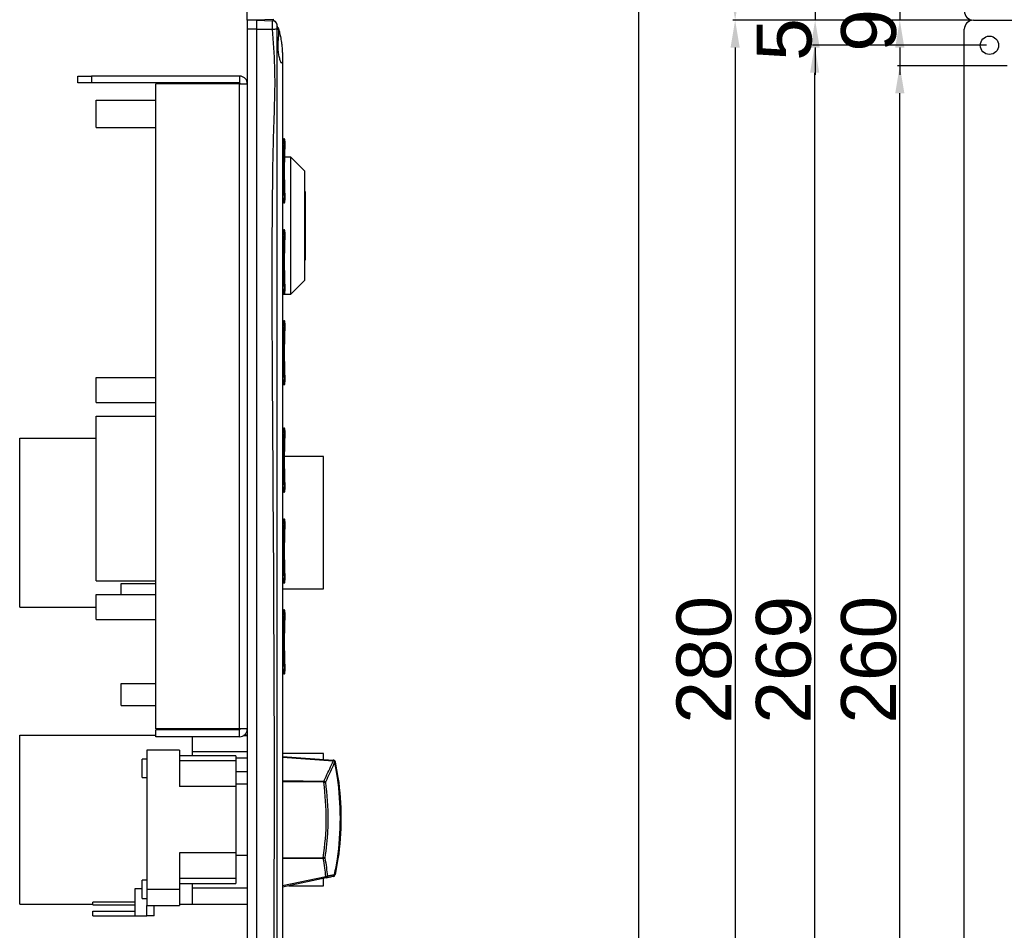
# Model space of a CAD drawing. Header units: millimetres. Extents: x 7146 to 9164, y -1568 to -663.
# Tile 147 of 187: x 7644 to 7859, y -1342 to -1143. Entities that reach past the tile are written whole.
import ezdxf

# ---------------------------------------------------------------- set-up
doc = ezdxf.new("R2010")
doc.units = ezdxf.units.MM
doc.header["$LTSCALE"] = 3
doc.header["$PDSIZE"] = -1
doc.styles.get("Standard").update_dxf_attribs({"font": 'arial.ttf', "height": 12})
doc.dimstyles.new('ISO-25', dxfattribs={"dimtxt": 12, "dimasz": 6, "dimexe": 0.5, "dimexo": 0.625, "dimtad": 1, "dimdec": 1, "dimdsep": 46, "dimtxsty": 'Standard', "dimcen": 0, "dimclrd": 256, "dimclre": 256, "dimadec": 0, "dimazin": 0, "dimtfac": 1, "dimtdec": 1, "dimtmove": 0, "dimatfit": 3, "dimfxl": 1, "dimlwd": 30, "dimlwe": 30, "dimarcsym": 0})

# ---------------------------------------------------------------- blocks, each defined once
blk = doc.blocks.new('*D274')
at = {"lineweight": 30}
for p, q in [((7859.89, -1153.12), (7835.89, -1153.12)), ((7836.39, -1407.12), (7836.39, -1159.12)), ((7859.89, -1413.12), (7835.89, -1413.12))]:
    blk.add_line(p, q, dxfattribs=at)
for points in [[(7835.39, -1159.12), (7837.39, -1159.12), (7836.39, -1153.12)], [(7835.39, -1407.12), (7837.39, -1407.12), (7836.39, -1413.12)]]:
    blk.add_solid(points)
at = {"layer": 'Defpoints', "color": 0}
for p in [(7836.39, -1153.12), (7860.51, -1153.12), (7860.51, -1413.12)]:
    blk.add_point(p, dxfattribs=at)
at = {"color": 0, "insert": (7829.64, -1283.12), "char_height": 12, "attachment_point": 5, "rotation": 90}
blk.add_mtext('260', dxfattribs=at)
blk = doc.blocks.new('*D275')
at = {"lineweight": 30}
for p, q in [((7855.39, -1148.62), (7817.26, -1148.62)), ((7817.76, -1154.62), (7817.76, -1411.62)), ((7855.39, -1417.62), (7817.26, -1417.62))]:
    blk.add_line(p, q, dxfattribs=at)
for points in [[(7816.76, -1154.62), (7818.76, -1154.62), (7817.76, -1148.62)], [(7816.76, -1411.62), (7818.76, -1411.62), (7817.76, -1417.62)]]:
    blk.add_solid(points)
at = {"layer": 'Defpoints', "color": 0}
for p in [(7856.01, -1148.62), (7817.76, -1417.62), (7856.01, -1417.62)]:
    blk.add_point(p, dxfattribs=at)
at = {"color": 0, "insert": (7811, -1283.12), "char_height": 12, "attachment_point": 5, "rotation": 90}
blk.add_mtext('269', dxfattribs=at)
blk = doc.blocks.new('*D276')
at = {"lineweight": 30}
for p, q in [((7836.39, -1127.62), (7836.39, -1121.62)), ((7855.89, -1133.62), (7835.89, -1133.62)), ((7836.39, -1133.62), (7836.39, -1143.12)), ((7851.89, -1143.12), (7835.89, -1143.12)), ((7836.39, -1149.12), (7836.39, -1155.12))]:
    blk.add_line(p, q, dxfattribs=at)
for points in [[(7835.39, -1127.62), (7837.39, -1127.62), (7836.39, -1133.62)], [(7835.39, -1149.12), (7837.39, -1149.12), (7836.39, -1143.12)]]:
    blk.add_solid(points)
at = {"layer": 'Defpoints', "color": 0}
for p in [(7856.51, -1133.62), (7836.39, -1143.12), (7852.51, -1143.12)]:
    blk.add_point(p, dxfattribs=at)
at = {"color": 0, "insert": (7829.64, -1138.37), "char_height": 12, "attachment_point": 5, "rotation": 90}
blk.add_mtext('9.5', dxfattribs=at)
blk = doc.blocks.new('*D277')
at = {"lineweight": 30}
for p, q in [((7817.87, -1131.62), (7817.87, -1125.62)), ((7855.39, -1137.62), (7817.37, -1137.62)), ((7817.87, -1137.62), (7817.87, -1143.12)), ((7851.89, -1143.12), (7817.37, -1143.12)), ((7817.87, -1149.12), (7817.87, -1155.12))]:
    blk.add_line(p, q, dxfattribs=at)
for points in [[(7816.87, -1131.62), (7818.87, -1131.62), (7817.87, -1137.62)], [(7816.87, -1149.12), (7818.87, -1149.12), (7817.87, -1143.12)]]:
    blk.add_solid(points)
at = {"layer": 'Defpoints', "color": 0}
for p in [(7856.01, -1137.62), (7817.87, -1143.12), (7852.51, -1143.12)]:
    blk.add_point(p, dxfattribs=at)
at = {"color": 0, "insert": (7811.15, -1140.37), "char_height": 12, "attachment_point": 5, "rotation": 90}
blk.add_mtext('5.5', dxfattribs=at)
blk = doc.blocks.new('*D283')
at = {"lineweight": 30}
for p, q in [((7851.89, -803.12), (7799.86, -803.12)), ((7800.36, -1137.12), (7800.36, -809.12)), ((7851.89, -1143.12), (7799.86, -1143.12))]:
    blk.add_line(p, q, dxfattribs=at)
for points in [[(7799.36, -809.12), (7801.36, -809.12), (7800.36, -803.12)], [(7799.36, -1137.12), (7801.36, -1137.12), (7800.36, -1143.12)]]:
    blk.add_solid(points)
at = {"layer": 'Defpoints', "color": 0}
for p in [(7800.36, -803.12), (7852.51, -803.12), (7852.51, -1143.12)]:
    blk.add_point(p, dxfattribs=at)
at = {"color": 0, "insert": (7793.61, -973.12), "char_height": 12, "attachment_point": 5, "rotation": 90}
blk.add_mtext('340', dxfattribs=at)
blk = doc.blocks.new('*D284')
at = {"lineweight": 30}
for p, q in [((7851.89, -1143.12), (7799.86, -1143.12)), ((7800.36, -1149.12), (7800.36, -1417.12)), ((7851.89, -1423.12), (7799.86, -1423.12))]:
    blk.add_line(p, q, dxfattribs=at)
for points in [[(7799.36, -1149.12), (7801.36, -1149.12), (7800.36, -1143.12)], [(7799.36, -1417.12), (7801.36, -1417.12), (7800.36, -1423.12)]]:
    blk.add_solid(points)
at = {"layer": 'Defpoints', "color": 0}
for p in [(7852.51, -1143.12), (7800.36, -1423.12), (7852.51, -1423.12)]:
    blk.add_point(p, dxfattribs=at)
at = {"color": 0, "insert": (7793.61, -1283.12), "char_height": 12, "attachment_point": 5, "rotation": 90}
blk.add_mtext('280', dxfattribs=at)
blk = doc.blocks.new('*D285')
at = {"lineweight": 30}
for p, q in [((7851.89, -803.12), (7778.75, -803.12)), ((7779.25, -809.12), (7779.25, -1417.12)), ((7851.89, -1423.12), (7778.75, -1423.12))]:
    blk.add_line(p, q, dxfattribs=at)
for points in [[(7778.25, -809.12), (7780.25, -809.12), (7779.25, -803.12)], [(7778.25, -1417.12), (7780.25, -1417.12), (7779.25, -1423.12)]]:
    blk.add_solid(points)
at = {"layer": 'Defpoints', "color": 0}
for p in [(7852.51, -803.12), (7779.25, -1423.12), (7852.51, -1423.12)]:
    blk.add_point(p, dxfattribs=at)
at = {"color": 0, "insert": (7772.5, -1113.12), "char_height": 12, "attachment_point": 5, "rotation": 90}
blk.add_mtext('620', dxfattribs=at)

msp = doc.modelspace()

# ---------------------------------------------------------------- linework, layer by layer
at = {"linetype": 'Continuous', "lineweight": 30}
for p, q in [((7693.61, -1143.12), (7693.61, -1141.12)), ((7693.61, -1143.12), (7699.45, -1142.92)), ((7695.61, -1143.12), (7693.61, -1143.12)), ((7693.61, -1143.12), (7693.61, -1145.12)), ((7695.61, -1143.12), (7695.61, -1145.12)), ((7695.61, -1143.12), (7699.14, -1143.24)), ((7700.31, -1144.78), (7700.08, -1143.92)), ((7700.1, -1143.92), (7700.1, -1143.92)), ((7852.51, -1143.12), (8138.51, -1143.12)), ((7695.61, -1145.12), (7693.61, -1145.12)), ((7693.61, -1145.12), (7693.61, -1421.12)), ((7695.61, -1145.12), (7695.61, -1421.12)), ((7695.61, -1145.12), (7699.14, -1145.12)), ((7850.51, -1421.12), (7850.51, -1145.12)), ((7701.31, -1151.12), (7701.31, -1153.12)), ((7701.31, -1153.12), (7701.31, -1413.12)), ((7656.51, -1156.87), (7656.51, -1155.37)), ((7656.51, -1155.37), (7659.51, -1155.37)), ((7659.51, -1156.87), (7656.51, -1156.87)), ((7659.51, -1155.37), (7659.51, -1156.87)), ((7691.91, -1155.37), (7659.51, -1155.37)), ((7691.91, -1156.87), (7659.51, -1156.87)), ((7691.91, -1155.37), (7691.91, -1156.87)), ((7692.11, -1157.07), (7691.91, -1156.87)), ((7673.61, -1298.27), (7673.61, -1157.07)), ((7691.91, -1157.07), (7673.61, -1157.07)), ((7691.91, -1298.27), (7691.91, -1157.07)), ((7691.91, -1157.07), (7693.61, -1157.07)), ((7660.51, -1160.62), (7673.61, -1160.62)), ((7660.51, -1166.62), (7660.51, -1160.62)), ((7660.51, -1166.62), (7673.61, -1166.62)), ((7701.31, -1169.12), (7701.64, -1169.12)), ((7701.31, -1170.17), (7701.64, -1170.17)), ((7703.11, -1173.12), (7701.73, -1173.12)), ((7706.11, -1176.12), (7703.11, -1173.12)), ((7703.11, -1203.12), (7703.11, -1173.12)), ((7701.51, -1174.21), (7701.31, -1174.21)), ((7706.11, -1176.12), (7706.11, -1200.12)), ((7706.31, -1180.62), (7706.11, -1180.62)), ((7706.31, -1180.62), (7706.31, -1195.62)), ((7701.31, -1182.07), (7701.64, -1182.07)), ((7701.64, -1183.12), (7701.31, -1183.12)), ((7701.31, -1189.02), (7701.64, -1189.02)), ((7701.31, -1190.07), (7701.64, -1190.07)), ((7701.51, -1194.11), (7701.31, -1194.11)), ((7706.11, -1195.62), (7706.31, -1195.62)), ((7701.31, -1201.97), (7701.64, -1201.97)), ((7703.11, -1203.12), (7706.11, -1200.12)), ((7701.64, -1203.02), (7701.31, -1203.02)), ((7701.31, -1203.12), (7703.11, -1203.12)), ((7701.31, -1208.92), (7701.64, -1208.92)), ((7701.31, -1209.97), (7701.64, -1209.97)), ((7701.51, -1214.01), (7701.31, -1214.01)), ((7660.51, -1226.82), (7660.51, -1221.32)), ((7660.51, -1221.32), (7673.61, -1221.32)), ((7701.31, -1221.87), (7701.64, -1221.87)), ((7701.64, -1222.92), (7701.31, -1222.92)), ((7660.51, -1226.82), (7673.61, -1226.82)), ((7660.51, -1265.82), (7660.51, -1229.82)), ((7660.51, -1229.82), (7673.61, -1229.82)), ((7701.31, -1232.42), (7701.64, -1232.42)), ((7701.31, -1233.47), (7701.64, -1233.47)), ((7643.81, -1234.62), (7660.51, -1234.62)), ((7643.81, -1271.62), (7643.81, -1234.62)), ((7701.51, -1237.51), (7701.31, -1237.51)), ((7710.31, -1238.62), (7701.7, -1238.62)), ((7710.31, -1267.62), (7710.31, -1238.62)), ((7701.31, -1245.37), (7701.64, -1245.37)), ((7701.64, -1246.42), (7701.31, -1246.42)), ((7701.31, -1252.32), (7701.64, -1252.32)), ((7701.31, -1253.37), (7701.64, -1253.37)), ((7701.51, -1257.41), (7701.31, -1257.41)), ((7660.51, -1265.82), (7673.61, -1265.82)), ((7666.01, -1268.82), (7666.01, -1266.42)), ((7666.01, -1266.42), (7673.61, -1266.42)), ((7701.31, -1265.27), (7701.64, -1265.27)), ((7701.64, -1266.32), (7701.31, -1266.32)), ((7660.51, -1274.32), (7660.51, -1268.82)), ((7660.51, -1268.82), (7673.61, -1268.82)), ((7701.31, -1267.62), (7710.31, -1267.62)), ((7643.81, -1271.62), (7660.51, -1271.62)), ((7701.31, -1272.22), (7701.64, -1272.22)), ((7701.31, -1273.27), (7701.64, -1273.27)), ((7660.51, -1274.32), (7673.61, -1274.32)), ((7701.51, -1277.31), (7701.31, -1277.31)), ((7701.31, -1285.17), (7701.64, -1285.17)), ((7701.64, -1286.22), (7701.31, -1286.22)), ((7666.01, -1293.12), (7666.01, -1288.32)), ((7666.01, -1288.32), (7673.61, -1288.32)), ((7666.01, -1293.12), (7673.61, -1293.12)), ((7691.91, -1298.27), (7673.61, -1298.27)), ((7673.61, -1299.97), (7673.61, -1298.47)), ((7691.91, -1298.47), (7673.61, -1298.47)), ((7691.91, -1298.47), (7692.11, -1298.27)), ((7693.61, -1298.27), (7691.91, -1298.27)), ((7691.91, -1299.97), (7691.91, -1298.47)), ((7643.81, -1336.62), (7643.81, -1299.62)), ((7643.81, -1299.62), (7673.61, -1299.62)), ((7691.91, -1299.97), (7673.61, -1299.97)), ((7681.61, -1304.12), (7681.61, -1299.97)), ((7692.83, -1299.66), (7693.61, -1299.66)), ((7693.61, -1299.62), (7692.89, -1299.62)), ((7678.81, -1302.87), (7671.61, -1302.87)), ((7671.61, -1302.87), (7671.61, -1333.37)), ((7678.81, -1302.87), (7678.81, -1310.87)), ((7681.61, -1303.21), (7693.61, -1303.21)), ((7671.61, -1304.87), (7670.61, -1304.87)), ((7670.61, -1306.87), (7670.61, -1304.87)), ((7691.11, -1304.12), (7678.81, -1304.12)), ((7691.11, -1305.23), (7678.81, -1305.23)), ((7691.11, -1304.12), (7691.11, -1305.23)), ((7693.61, -1304.67), (7691.11, -1304.67)), ((7691.11, -1305.23), (7691.11, -1310.87)), ((7710.31, -1303.62), (7701.31, -1303.62)), ((7701.31, -1304.26), (7712.4, -1305.08)), ((7712.4, -1305.31), (7701.31, -1304.49)), ((7710.31, -1304.93), (7710.31, -1303.62)), ((7670.61, -1308.87), (7670.61, -1306.87)), ((7691.11, -1307.57), (7693.61, -1307.57)), ((7670.61, -1308.87), (7671.61, -1308.87)), ((7701.31, -1309.57), (7710.37, -1309.66)), ((7710.37, -1309.94), (7701.31, -1309.84)), ((7691.11, -1310.87), (7678.81, -1310.87)), ((7693.61, -1310.37), (7691.11, -1310.37)), ((7691.11, -1310.87), (7691.11, -1325.37)), ((7691.11, -1325.37), (7678.81, -1325.37)), ((7678.81, -1325.37), (7678.81, -1333.37)), ((7691.11, -1325.37), (7691.11, -1331.01)), ((7691.11, -1325.87), (7693.61, -1325.87)), ((7701.31, -1326.49), (7710.25, -1326.44)), ((7710.25, -1326.6), (7701.31, -1326.65)), ((7671.61, -1331.37), (7670.61, -1331.37)), ((7670.61, -1333.37), (7670.61, -1331.37)), ((7691.11, -1331.01), (7678.81, -1331.01)), ((7691.11, -1331.01), (7691.11, -1332.12)), ((7701.31, -1332.56), (7710.8, -1330.54)), ((7710.89, -1330.87), (7701.31, -1332.91)), ((7710.31, -1332.62), (7710.31, -1331)), ((7669.11, -1339.17), (7669.11, -1333.17)), ((7669.11, -1333.17), (7670.61, -1333.17)), ((7670.61, -1335.37), (7670.61, -1333.37)), ((7678.81, -1333.37), (7671.61, -1333.37)), ((7671.61, -1333.37), (7671.61, -1336.87)), ((7678.81, -1332.12), (7691.11, -1332.12)), ((7678.81, -1333.37), (7678.81, -1336.87)), ((7681.61, -1336.62), (7681.61, -1332.12)), ((7681.61, -1333.03), (7693.61, -1333.03)), ((7702.67, -1332.62), (7710.31, -1332.62)), ((7670.61, -1335.37), (7671.61, -1335.37)), ((7643.81, -1336.62), (7659.81, -1336.62)), ((7669.11, -1336.17), (7659.81, -1336.17)), ((7659.81, -1336.47), (7659.81, -1336.17)), ((7659.81, -1336.77), (7659.81, -1336.47)), ((7659.81, -1336.77), (7669.11, -1336.77)), ((7671.61, -1336.87), (7678.81, -1336.87)), ((7671.61, -1339.17), (7671.61, -1336.87)), ((7673.21, -1339.17), (7673.21, -1336.87)), ((7678.81, -1336.62), (7681.61, -1336.62)), ((7681.61, -1336.58), (7693.61, -1336.58)), ((7681.61, -1336.62), (7693.61, -1336.62)), ((7659.81, -1338.17), (7669.11, -1338.17)), ((7659.81, -1339.17), (7659.81, -1338.17)), ((7659.81, -1339.17), (7669.11, -1339.17)), ((7669.11, -1339.17), (7671.61, -1339.17)), ((7673.21, -1339.17), (7671.61, -1339.17))]:
    msp.add_line(p, q, dxfattribs=at)
at = {"linetype": 'Continuous', "lineweight": 30, "flags": 128}
for points in [[(7700.1, -1143.92), (7700.1, -1143.92), (7700.1, -1143.92), (7700.1, -1143.92), (7700.1, -1143.92)], [(7700.1, -1145.92), (7700.1, -1145.92), (7700.1, -1147.92), (7700.1, -1155.92), (7700.1, -1187.92), (7700.1, -1315.92), (7700.1, -1363.12), (7700.1, -1409.47), (7700.1, -1420.32), (7700.1, -1420.32)], [(7701.84, -1170.18), (7701.84, -1170.18), (7701.83, -1170.18), (7701.81, -1170.18), (7701.79, -1170.18), (7701.76, -1170.18), (7701.72, -1170.17), (7701.68, -1170.17), (7701.64, -1170.17)], [(7701.84, -1182.06), (7701.84, -1182.06), (7701.83, -1182.06), (7701.81, -1182.06), (7701.79, -1182.06), (7701.76, -1182.06), (7701.72, -1182.07), (7701.68, -1182.07), (7701.64, -1182.07)], [(7701.84, -1190.08), (7701.84, -1190.08), (7701.83, -1190.08), (7701.81, -1190.08), (7701.79, -1190.08), (7701.76, -1190.08), (7701.72, -1190.07), (7701.68, -1190.07), (7701.64, -1190.07)], [(7701.84, -1201.96), (7701.84, -1201.96), (7701.83, -1201.96), (7701.81, -1201.96), (7701.79, -1201.96), (7701.76, -1201.96), (7701.72, -1201.97), (7701.68, -1201.97), (7701.64, -1201.97)], [(7701.84, -1209.98), (7701.84, -1209.98), (7701.83, -1209.98), (7701.81, -1209.98), (7701.79, -1209.98), (7701.76, -1209.98), (7701.72, -1209.97), (7701.68, -1209.97), (7701.64, -1209.97)], [(7701.84, -1221.86), (7701.84, -1221.86), (7701.83, -1221.86), (7701.81, -1221.86), (7701.79, -1221.86), (7701.76, -1221.86), (7701.72, -1221.87), (7701.68, -1221.87), (7701.64, -1221.87)], [(7701.84, -1233.48), (7701.84, -1233.48), (7701.83, -1233.48), (7701.81, -1233.48), (7701.79, -1233.48), (7701.76, -1233.48), (7701.72, -1233.47), (7701.68, -1233.47), (7701.64, -1233.47)], [(7701.84, -1245.36), (7701.84, -1245.36), (7701.83, -1245.36), (7701.81, -1245.36), (7701.79, -1245.36), (7701.76, -1245.36), (7701.72, -1245.37), (7701.68, -1245.37), (7701.64, -1245.37)], [(7701.84, -1253.38), (7701.84, -1253.38), (7701.83, -1253.38), (7701.81, -1253.38), (7701.79, -1253.38), (7701.76, -1253.38), (7701.72, -1253.37), (7701.68, -1253.37), (7701.64, -1253.37)], [(7701.84, -1265.26), (7701.84, -1265.26), (7701.83, -1265.26), (7701.81, -1265.26), (7701.79, -1265.26), (7701.76, -1265.26), (7701.72, -1265.27), (7701.68, -1265.27), (7701.64, -1265.27)], [(7701.84, -1273.28), (7701.84, -1273.28), (7701.83, -1273.28), (7701.81, -1273.28), (7701.79, -1273.28), (7701.76, -1273.28), (7701.72, -1273.27), (7701.68, -1273.27), (7701.64, -1273.27)], [(7701.84, -1285.16), (7701.84, -1285.16), (7701.83, -1285.16), (7701.81, -1285.16), (7701.79, -1285.16), (7701.76, -1285.16), (7701.72, -1285.17), (7701.68, -1285.17), (7701.64, -1285.17)], [(7712.67, -1305.19), (7712.69, -1305.2), (7712.74, -1305.26)]]:
    msp.add_lwpolyline(points, dxfattribs=at)
at = {"color": 3, "linetype": 'Continuous', "lineweight": 30}
msp.add_circle((7856.01, -1148.62), 2, dxfattribs=at)
at = {"linetype": 'Continuous', "lineweight": 30}
for centre, radius, start, end in [((7852.51, -1141.12), 2, 180, 270), ((7699.1, -1144.24), 0.995, 13.0651, 87.8894), ((7699.16, -1144.24), 1, 19.0003, 88), ((7852.51, -1145.12), 2, 90, 180), ((7688.4, -1044.07), 101.62, 276.0652, 276.5944), ((7701.64, -1169.32), 0.199, 41.9143, 90.0286), ((7824.22, -1176.12), 122.72, 177.2211, 179.1085), ((7824.22, -1176.12), 122.52, 177.2211, 179.0121), ((7824.22, -1176.12), 122.52, 179.0121, 180), ((7824.22, -1176.12), 122.72, 179.1085, 182.7789), ((7824.22, -1176.12), 122.52, 180, 182.7789), ((7701.64, -1189.22), 0.199, 41.9199, 90.0237), ((7824.22, -1196.02), 122.72, 177.2211, 179.1085), ((7824.22, -1196.02), 122.52, 177.2211, 179.0121), ((7824.22, -1196.02), 122.72, 179.1085, 182.7789), ((7824.22, -1196.02), 122.52, 179.0121, 180), ((7824.22, -1196.02), 122.52, 180, 182.7789), ((7824.22, -1215.92), 122.72, 177.2211, 179.1085), ((7824.22, -1215.92), 122.52, 177.2211, 179.0121), ((7824.22, -1215.92), 122.72, 179.1085, 182.7789), ((7824.22, -1215.92), 122.52, 179.0121, 180), ((7824.22, -1215.92), 122.52, 180, 182.7789), ((7824.22, -1239.42), 122.72, 177.2211, 179.1085), ((7701.64, -1232.62), 0.199, 41.9113, 90.0299), ((7824.22, -1239.42), 122.52, 177.2211, 179.0121), ((7824.22, -1239.42), 122.72, 179.1085, 182.7789), ((7824.22, -1239.42), 122.52, 179.0121, 180), ((7824.22, -1239.42), 122.52, 180, 182.7789), ((7824.22, -1259.32), 122.72, 177.2211, 179.1085), ((7824.22, -1259.32), 122.52, 177.2211, 179.0121), ((7824.22, -1259.32), 122.72, 179.1085, 182.7789), ((7824.22, -1259.32), 122.52, 179.0121, 180), ((7824.22, -1259.32), 122.52, 180, 182.7789), ((7824.22, -1279.22), 122.72, 177.2211, 179.1085), ((7701.64, -1272.42), 0.199, 41.9078, 90.0334), ((7824.22, -1279.22), 122.52, 177.2211, 179.0121), ((7824.22, -1279.22), 122.72, 179.1085, 182.7789), ((7824.22, -1279.22), 122.52, 179.0121, 180), ((7824.22, -1279.22), 122.52, 180, 182.7789), ((7712.36, -1305.58), 0.5, 52.0015, 85.7648), ((7698.26, -1309.8), 12.1, 359.3552, 0.6448), ((7710.07, -1310.5), 0.885, 43.5603, 70.433), ((7700.22, -1236.26), 74.37, 277.8372, 278.1056), ((7653.25, -1317.79), 60.86, 3.8865, 5.8986), ((7700.01, -1393.84), 68.18, 81.0698, 81.3626), ((7697.23, -1326.52), 13.02, 359.653, 0.347), ((7710.06, -1325.37), 1.25, 278.5847, 295.1948), ((7710.69, -1329.31), 1.23, 275.3938, 291.7009), ((7713.01, -1330.14), 2.24, 190.2455, 199.0219), ((7710.76, -1330.5), 0.392, 290.2289, 6.7009), ((7712.32, -1330.17), 0.394, 290.2492, 6.9781), ((7712.35, -1330.05), 0.5, 282, 348.281), ((7712.16, -1332.88), 2.81, 75.9265, 78.6688)]:
    msp.add_arc(centre, radius, start, end, dxfattribs=at)
for points, knots in [([(7699.14, -1145.12), (7699.13, -1144.91), (7699.11, -1144.49), (7699.1, -1143.94), (7699.1, -1143.51), (7699.11, -1143.28), (7699.13, -1143.25), (7699.14, -1143.24)], [0, 0, 0, 0, 0.212003, 0.424402, 0.636565, 0.848514, 1, 1, 1, 1]), ([(7700.07, -1144.01), (7700.06, -1144.02), (7700.05, -1144.05), (7700.04, -1144.18), (7700.04, -1144.41), (7700.04, -1144.69), (7700.06, -1144.91), (7700.07, -1145.02)], [0, 0, 0, 0, 0.149138, 0.36173, 0.576596, 0.790509, 1, 1, 1, 1]), ([(7700.1, -1143.92), (7700.1, -1143.92), (7700.1, -1143.97), (7700.08, -1143.99), (7700.07, -1144.01)], [0, 0, 0, 0, 0.000066, 1, 1, 1, 1]), ([(7699.14, -1421.12), (7699.22, -1419.18), (7699.4, -1415.3), (7698.78, -1399.49), (7699.89, -1337.92), (7699.39, -1260.67), (7698.94, -1192.63), (7699.31, -1169.56), (7699.63, -1161.41), (7699.76, -1153.25), (7699.34, -1147.83), (7699.14, -1145.12)], [0, 0, 0, 0, 0.021081, 0.042218, 0.171826, 0.690257, 0.881793, 0.911363, 0.940964, 0.970507, 1, 1, 1, 1]), ([(7700.07, -1145.02), (7700.08, -1145.32), (7700.1, -1145.62), (7700.1, -1145.92), (7700.1, -1145.92)], [0, 0, 0, 0, 0.999935, 1, 1, 1, 1]), ([(7701.16, -1148.62), (7701.1, -1148.18), (7700.99, -1147.3), (7700.74, -1146.13), (7700.51, -1145.24), (7700.36, -1144.73), (7700.33, -1144.68), (7700.48, -1145.04), (7700.53, -1145.79), (7700.49, -1146.84), (7700.34, -1148.07), (7700.36, -1149.37), (7700.49, -1150.58), (7700.7, -1151.59), (7700.95, -1152.3), (7701.15, -1152.59), (7701.28, -1152.43), (7701.31, -1151.84), (7701.31, -1150.89), (7701.28, -1149.76), (7701.2, -1148.97), (7701.16, -1148.62)], [0, 0, 0, 0, 0.054218, 0.1084, 0.163383, 0.21795, 0.270534, 0.321751, 0.374459, 0.425905, 0.477592, 0.530564, 0.581759, 0.63408, 0.688359, 0.743419, 0.797545, 0.850513, 0.903237, 0.95658, 1, 1, 1, 1]), ([(7700.37, -1144.76), (7700.37, -1144.75), (7700.35, -1144.69), (7700.45, -1145), (7700.63, -1145.67), (7700.87, -1146.7), (7701.08, -1147.86), (7701.16, -1148.63), (7701.2, -1148.96)], [0, 0, 0, 0, 0.0508626, 0.2442411, 0.4394608, 0.6419832, 0.8494976, 1, 1, 1, 1]), ([(7701.27, -1150.02), (7701.28, -1150.2), (7701.31, -1150.6), (7701.31, -1150.94), (7701.31, -1151.12)], [0, 0, 0, 0, 0.44356, 1, 1, 1, 1]), ([(7693.61, -1157.07), (7693.58, -1156.85), (7693.54, -1156.41), (7693.14, -1155.84), (7692.58, -1155.45), (7692.13, -1155.39), (7691.91, -1155.37)], [0, 0, 0, 0, 0.243184, 0.498042, 0.752932, 1, 1, 1, 1]), ([(7701.86, -1169.64), (7701.86, -1169.6), (7701.86, -1169.46), (7701.85, -1169.36), (7701.85, -1169.3), (7701.83, -1169.26), (7701.81, -1169.21), (7701.77, -1169.16), (7701.71, -1169.13), (7701.66, -1169.12), (7701.64, -1169.12)], [0, 0, 0, 0, 0.1748093, 0.5325509, 0.6507708, 0.7199005, 0.7866178, 0.8544729, 0.9305286, 1, 1, 1, 1]), ([(7701.64, -1170.17), (7701.65, -1170.05), (7701.65, -1169.82), (7701.66, -1169.5), (7701.66, -1169.26), (7701.65, -1169.14), (7701.64, -1169.12), (7701.64, -1169.12)], [0, 0, 0, 0, 0.21447, 0.428995, 0.643259, 0.857377, 1, 1, 1, 1]), ([(7701.86, -1169.64), (7701.86, -1169.65), (7701.86, -1169.71), (7701.85, -1169.9), (7701.85, -1170.09), (7701.84, -1170.18)], [0, 0, 0, 0, 0.01665, 0.50834, 1, 1, 1, 1]), ([(7701.86, -1169.72), (7701.86, -1169.64), (7701.86, -1169.55), (7701.86, -1169.5), (7701.86, -1169.49)], [0, 0, 0, 0, 0.841792, 1, 1, 1, 1]), ([(7701.51, -1174.21), (7701.52, -1174.21), (7701.55, -1174.21), (7701.6, -1174.19), (7701.66, -1174.16), (7701.7, -1174.09), (7701.72, -1174.04), (7701.72, -1174), (7701.72, -1174)], [0, 0, 0, 0, 0.092406, 0.221899, 0.396302, 0.637992, 0.956519, 1, 1, 1, 1]), ([(7701.51, -1174.21), (7701.52, -1174.21), (7701.55, -1174.21), (7701.6, -1174.19), (7701.66, -1174.16), (7701.7, -1174.09), (7701.72, -1174.04), (7701.72, -1174), (7701.72, -1174)], [0, 0, 0, 0, 0.092406, 0.221899, 0.396302, 0.637992, 0.956519, 1, 1, 1, 1]), ([(7701.64, -1183.12), (7701.65, -1183.11), (7701.65, -1183.08), (7701.66, -1182.9), (7701.66, -1182.64), (7701.65, -1182.34), (7701.64, -1182.15), (7701.64, -1182.07)], [0, 0, 0, 0, 0.214469, 0.428995, 0.643257, 0.857374, 1, 1, 1, 1]), ([(7701.65, -1183.12), (7701.65, -1183.12), (7701.68, -1183.12), (7701.73, -1183.1), (7701.78, -1183.07), (7701.81, -1183.03), (7701.83, -1182.99), (7701.84, -1182.96), (7701.85, -1182.92), (7701.86, -1182.85), (7701.86, -1182.73), (7701.86, -1182.57), (7701.86, -1182.52)], [0, 0, 0, 0, 0.0131939, 0.0861829, 0.1443097, 0.1948181, 0.2402452, 0.2849249, 0.3458214, 0.4851762, 0.8271718, 1, 1, 1, 1]), ([(7701.84, -1182.06), (7701.84, -1182.12), (7701.85, -1182.28), (7701.86, -1182.44), (7701.86, -1182.51), (7701.86, -1182.52)], [0, 0, 0, 0, 0.392888, 0.982593, 1, 1, 1, 1]), ([(7701.86, -1189.54), (7701.86, -1189.5), (7701.86, -1189.36), (7701.85, -1189.26), (7701.85, -1189.2), (7701.83, -1189.16), (7701.81, -1189.11), (7701.77, -1189.06), (7701.71, -1189.03), (7701.66, -1189.02), (7701.64, -1189.02)], [0, 0, 0, 0, 0.1748094, 0.5325512, 0.6507716, 0.7199007, 0.7866188, 0.8544726, 0.9305289, 1, 1, 1, 1]), ([(7701.64, -1190.07), (7701.65, -1189.95), (7701.65, -1189.72), (7701.66, -1189.4), (7701.66, -1189.16), (7701.65, -1189.04), (7701.64, -1189.02), (7701.64, -1189.02)], [0, 0, 0, 0, 0.214469, 0.428995, 0.643258, 0.857377, 1, 1, 1, 1]), ([(7701.86, -1189.54), (7701.86, -1189.55), (7701.86, -1189.61), (7701.85, -1189.8), (7701.85, -1189.99), (7701.84, -1190.08)], [0, 0, 0, 0, 0.016652, 0.50834, 1, 1, 1, 1]), ([(7701.86, -1189.62), (7701.86, -1189.54), (7701.86, -1189.45), (7701.86, -1189.4), (7701.86, -1189.39)], [0, 0, 0, 0, 0.841793, 1, 1, 1, 1]), ([(7701.51, -1194.11), (7701.52, -1194.11), (7701.55, -1194.11), (7701.6, -1194.09), (7701.66, -1194.06), (7701.7, -1193.99), (7701.72, -1193.94), (7701.72, -1193.9), (7701.72, -1193.9)], [0, 0, 0, 0, 0.092406, 0.221899, 0.396301, 0.637988, 0.956516, 1, 1, 1, 1]), ([(7701.51, -1194.11), (7701.52, -1194.11), (7701.55, -1194.11), (7701.6, -1194.09), (7701.66, -1194.06), (7701.7, -1193.99), (7701.72, -1193.94), (7701.72, -1193.9), (7701.72, -1193.9)], [0, 0, 0, 0, 0.092406, 0.221899, 0.396301, 0.637988, 0.956516, 1, 1, 1, 1]), ([(7701.64, -1203.02), (7701.65, -1203.01), (7701.65, -1202.98), (7701.66, -1202.8), (7701.66, -1202.54), (7701.65, -1202.24), (7701.64, -1202.05), (7701.64, -1201.97)], [0, 0, 0, 0, 0.214468, 0.4289952, 0.6432557, 0.8573733, 1, 1, 1, 1]), ([(7701.84, -1201.96), (7701.84, -1202.02), (7701.85, -1202.18), (7701.86, -1202.34), (7701.86, -1202.41), (7701.86, -1202.42)], [0, 0, 0, 0, 0.392887, 0.982596, 1, 1, 1, 1]), ([(7701.65, -1203.02), (7701.65, -1203.02), (7701.68, -1203.02), (7701.73, -1203), (7701.78, -1202.97), (7701.81, -1202.93), (7701.83, -1202.89), (7701.84, -1202.86), (7701.85, -1202.82), (7701.86, -1202.75), (7701.86, -1202.63), (7701.86, -1202.47), (7701.86, -1202.42)], [0, 0, 0, 0, 0.013194, 0.086182, 0.144309, 0.194817, 0.240246, 0.284926, 0.345821, 0.485176, 0.827171, 1, 1, 1, 1]), ([(7701.86, -1209.44), (7701.86, -1209.4), (7701.86, -1209.26), (7701.85, -1209.16), (7701.85, -1209.1), (7701.83, -1209.06), (7701.81, -1209.01), (7701.77, -1208.96), (7701.71, -1208.93), (7701.66, -1208.92), (7701.64, -1208.92)], [0, 0, 0, 0, 0.174809, 0.532551, 0.650771, 0.7199, 0.786618, 0.854474, 0.930528, 1, 1, 1, 1]), ([(7701.64, -1209.97), (7701.65, -1209.85), (7701.65, -1209.62), (7701.66, -1209.3), (7701.66, -1209.06), (7701.65, -1208.94), (7701.64, -1208.92), (7701.64, -1208.92)], [0, 0, 0, 0, 0.214469, 0.428995, 0.643259, 0.857377, 1, 1, 1, 1]), ([(7701.86, -1209.44), (7701.86, -1209.45), (7701.86, -1209.51), (7701.85, -1209.7), (7701.85, -1209.89), (7701.84, -1209.98)], [0, 0, 0, 0, 0.016648, 0.50834, 1, 1, 1, 1]), ([(7701.86, -1209.52), (7701.86, -1209.44), (7701.86, -1209.35), (7701.86, -1209.3), (7701.86, -1209.29)], [0, 0, 0, 0, 0.841794, 1, 1, 1, 1]), ([(7701.51, -1214.01), (7701.52, -1214.01), (7701.55, -1214.01), (7701.6, -1213.99), (7701.66, -1213.96), (7701.7, -1213.89), (7701.72, -1213.84), (7701.72, -1213.8), (7701.72, -1213.8)], [0, 0, 0, 0, 0.092406, 0.221897, 0.396305, 0.637992, 0.956516, 1, 1, 1, 1]), ([(7701.51, -1214.01), (7701.52, -1214.01), (7701.55, -1214.01), (7701.6, -1213.99), (7701.66, -1213.96), (7701.7, -1213.89), (7701.72, -1213.84), (7701.72, -1213.8), (7701.72, -1213.8)], [0, 0, 0, 0, 0.092406, 0.221897, 0.396305, 0.637992, 0.956516, 1, 1, 1, 1]), ([(7701.64, -1222.92), (7701.65, -1222.91), (7701.65, -1222.88), (7701.66, -1222.7), (7701.66, -1222.44), (7701.65, -1222.14), (7701.64, -1221.95), (7701.64, -1221.87)], [0, 0, 0, 0, 0.214468, 0.428995, 0.643256, 0.857373, 1, 1, 1, 1]), ([(7701.65, -1222.92), (7701.65, -1222.92), (7701.68, -1222.92), (7701.73, -1222.9), (7701.78, -1222.87), (7701.81, -1222.83), (7701.83, -1222.79), (7701.84, -1222.76), (7701.85, -1222.72), (7701.86, -1222.65), (7701.86, -1222.53), (7701.86, -1222.37), (7701.86, -1222.32)], [0, 0, 0, 0, 0.013194, 0.086183, 0.144308, 0.194816, 0.240247, 0.284923, 0.345821, 0.485175, 0.827168, 1, 1, 1, 1]), ([(7701.84, -1221.86), (7701.84, -1221.92), (7701.85, -1222.08), (7701.86, -1222.24), (7701.86, -1222.31), (7701.86, -1222.32)], [0, 0, 0, 0, 0.392887, 0.982596, 1, 1, 1, 1]), ([(7701.86, -1232.94), (7701.86, -1232.9), (7701.86, -1232.76), (7701.85, -1232.66), (7701.85, -1232.6), (7701.83, -1232.56), (7701.81, -1232.51), (7701.77, -1232.46), (7701.71, -1232.43), (7701.66, -1232.42), (7701.64, -1232.42)], [0, 0, 0, 0, 0.17481, 0.53255, 0.650771, 0.719902, 0.786615, 0.854474, 0.930529, 1, 1, 1, 1]), ([(7701.64, -1233.47), (7701.65, -1233.35), (7701.65, -1233.12), (7701.66, -1232.8), (7701.66, -1232.56), (7701.65, -1232.44), (7701.64, -1232.42), (7701.64, -1232.42)], [0, 0, 0, 0, 0.214469, 0.428994, 0.643259, 0.857377, 1, 1, 1, 1]), ([(7701.86, -1232.94), (7701.86, -1232.95), (7701.86, -1233.01), (7701.85, -1233.2), (7701.85, -1233.39), (7701.84, -1233.48)], [0, 0, 0, 0, 0.016652, 0.508336, 1, 1, 1, 1]), ([(7701.86, -1233.02), (7701.86, -1232.94), (7701.86, -1232.85), (7701.86, -1232.8), (7701.86, -1232.79)], [0, 0, 0, 0, 0.841793, 1, 1, 1, 1]), ([(7701.51, -1237.51), (7701.52, -1237.51), (7701.55, -1237.51), (7701.6, -1237.49), (7701.66, -1237.46), (7701.7, -1237.39), (7701.72, -1237.34), (7701.72, -1237.3), (7701.72, -1237.3)], [0, 0, 0, 0, 0.092407, 0.221901, 0.396299, 0.637993, 0.956516, 1, 1, 1, 1]), ([(7701.51, -1237.51), (7701.52, -1237.51), (7701.55, -1237.51), (7701.6, -1237.49), (7701.66, -1237.46), (7701.7, -1237.39), (7701.72, -1237.34), (7701.72, -1237.3), (7701.72, -1237.3)], [0, 0, 0, 0, 0.092407, 0.221901, 0.396299, 0.637993, 0.956516, 1, 1, 1, 1]), ([(7701.64, -1246.42), (7701.65, -1246.41), (7701.65, -1246.38), (7701.66, -1246.2), (7701.66, -1245.94), (7701.65, -1245.64), (7701.64, -1245.45), (7701.64, -1245.37)], [0, 0, 0, 0, 0.214468, 0.428995, 0.643256, 0.857373, 1, 1, 1, 1]), ([(7701.65, -1246.42), (7701.65, -1246.42), (7701.68, -1246.42), (7701.73, -1246.4), (7701.78, -1246.37), (7701.81, -1246.33), (7701.83, -1246.29), (7701.84, -1246.26), (7701.85, -1246.22), (7701.86, -1246.15), (7701.86, -1246.03), (7701.86, -1245.87), (7701.86, -1245.82)], [0, 0, 0, 0, 0.013194, 0.086182, 0.14431, 0.194819, 0.240245, 0.284925, 0.34582, 0.485174, 0.827173, 1, 1, 1, 1]), ([(7701.84, -1245.36), (7701.84, -1245.42), (7701.85, -1245.58), (7701.86, -1245.74), (7701.86, -1245.81), (7701.86, -1245.82)], [0, 0, 0, 0, 0.392888, 0.982585, 1, 1, 1, 1]), ([(7701.86, -1252.84), (7701.86, -1252.8), (7701.86, -1252.66), (7701.85, -1252.56), (7701.85, -1252.5), (7701.83, -1252.46), (7701.81, -1252.41), (7701.77, -1252.36), (7701.71, -1252.33), (7701.66, -1252.32), (7701.64, -1252.32)], [0, 0, 0, 0, 0.174809, 0.53255, 0.65077, 0.719901, 0.786619, 0.854473, 0.930528, 1, 1, 1, 1]), ([(7701.64, -1253.37), (7701.65, -1253.25), (7701.65, -1253.02), (7701.66, -1252.7), (7701.66, -1252.46), (7701.65, -1252.34), (7701.64, -1252.32), (7701.64, -1252.32)], [0, 0, 0, 0, 0.214469, 0.428994, 0.643259, 0.857377, 1, 1, 1, 1]), ([(7701.86, -1252.84), (7701.86, -1252.85), (7701.86, -1252.91), (7701.85, -1253.1), (7701.85, -1253.29), (7701.84, -1253.38)], [0, 0, 0, 0, 0.016653, 0.508343, 1, 1, 1, 1]), ([(7701.86, -1252.92), (7701.86, -1252.84), (7701.86, -1252.75), (7701.86, -1252.7), (7701.86, -1252.69)], [0, 0, 0, 0, 0.841793, 1, 1, 1, 1]), ([(7701.51, -1257.41), (7701.52, -1257.41), (7701.55, -1257.41), (7701.6, -1257.39), (7701.66, -1257.36), (7701.7, -1257.29), (7701.72, -1257.24), (7701.72, -1257.2), (7701.72, -1257.2)], [0, 0, 0, 0, 0.092405, 0.2219, 0.396298, 0.637992, 0.956516, 1, 1, 1, 1]), ([(7701.51, -1257.41), (7701.52, -1257.41), (7701.55, -1257.41), (7701.6, -1257.39), (7701.66, -1257.36), (7701.7, -1257.29), (7701.72, -1257.24), (7701.72, -1257.2), (7701.72, -1257.2)], [0, 0, 0, 0, 0.092405, 0.2219, 0.396298, 0.637992, 0.956516, 1, 1, 1, 1]), ([(7701.64, -1266.32), (7701.65, -1266.31), (7701.65, -1266.28), (7701.66, -1266.1), (7701.66, -1265.84), (7701.65, -1265.54), (7701.64, -1265.35), (7701.64, -1265.27)], [0, 0, 0, 0, 0.2144689, 0.4289943, 0.6432552, 0.8573775, 1, 1, 1, 1]), ([(7701.65, -1266.32), (7701.65, -1266.32), (7701.68, -1266.32), (7701.73, -1266.3), (7701.78, -1266.27), (7701.81, -1266.23), (7701.83, -1266.19), (7701.84, -1266.16), (7701.85, -1266.12), (7701.86, -1266.05), (7701.86, -1265.93), (7701.86, -1265.77), (7701.86, -1265.72)], [0, 0, 0, 0, 0.013194, 0.086182, 0.14431, 0.194819, 0.240245, 0.284926, 0.345824, 0.485178, 0.827173, 1, 1, 1, 1]), ([(7701.84, -1265.26), (7701.84, -1265.32), (7701.85, -1265.48), (7701.86, -1265.64), (7701.86, -1265.71), (7701.86, -1265.72)], [0, 0, 0, 0, 0.392887, 0.982596, 1, 1, 1, 1]), ([(7701.86, -1272.74), (7701.86, -1272.7), (7701.86, -1272.56), (7701.85, -1272.46), (7701.85, -1272.4), (7701.83, -1272.36), (7701.81, -1272.31), (7701.77, -1272.26), (7701.71, -1272.23), (7701.66, -1272.22), (7701.64, -1272.22)], [0, 0, 0, 0, 0.174809, 0.53255, 0.65077, 0.719901, 0.786619, 0.854473, 0.930528, 1, 1, 1, 1]), ([(7701.64, -1273.27), (7701.65, -1273.15), (7701.65, -1272.92), (7701.66, -1272.6), (7701.66, -1272.36), (7701.65, -1272.24), (7701.64, -1272.22), (7701.64, -1272.22)], [0, 0, 0, 0, 0.214469, 0.428994, 0.643259, 0.857377, 1, 1, 1, 1]), ([(7701.86, -1272.74), (7701.86, -1272.75), (7701.86, -1272.81), (7701.85, -1273), (7701.85, -1273.19), (7701.84, -1273.28)], [0, 0, 0, 0, 0.016644, 0.508344, 1, 1, 1, 1]), ([(7701.86, -1272.82), (7701.86, -1272.74), (7701.86, -1272.65), (7701.86, -1272.6), (7701.86, -1272.59)], [0, 0, 0, 0, 0.841793, 1, 1, 1, 1]), ([(7701.51, -1277.31), (7701.52, -1277.31), (7701.55, -1277.31), (7701.6, -1277.29), (7701.66, -1277.26), (7701.7, -1277.19), (7701.72, -1277.14), (7701.72, -1277.1), (7701.72, -1277.1)], [0, 0, 0, 0, 0.0924056, 0.2219002, 0.3963082, 0.6379911, 0.956516, 1, 1, 1, 1]), ([(7701.51, -1277.31), (7701.52, -1277.31), (7701.55, -1277.31), (7701.6, -1277.29), (7701.66, -1277.26), (7701.7, -1277.19), (7701.72, -1277.14), (7701.72, -1277.1), (7701.72, -1277.1)], [0, 0, 0, 0, 0.0924056, 0.2219002, 0.3963082, 0.6379911, 0.956516, 1, 1, 1, 1]), ([(7701.64, -1286.22), (7701.65, -1286.21), (7701.65, -1286.18), (7701.66, -1286), (7701.66, -1285.74), (7701.65, -1285.44), (7701.64, -1285.25), (7701.64, -1285.17)], [0, 0, 0, 0, 0.214468, 0.428996, 0.643253, 0.857374, 1, 1, 1, 1]), ([(7701.65, -1286.22), (7701.65, -1286.22), (7701.68, -1286.22), (7701.73, -1286.2), (7701.78, -1286.17), (7701.81, -1286.13), (7701.83, -1286.09), (7701.84, -1286.06), (7701.85, -1286.02), (7701.86, -1285.95), (7701.86, -1285.83), (7701.86, -1285.67), (7701.86, -1285.62)], [0, 0, 0, 0, 0.013194, 0.086179, 0.144312, 0.194815, 0.240241, 0.284926, 0.345821, 0.485172, 0.827174, 1, 1, 1, 1]), ([(7701.84, -1285.16), (7701.84, -1285.22), (7701.85, -1285.38), (7701.86, -1285.54), (7701.86, -1285.61), (7701.86, -1285.62)], [0, 0, 0, 0, 0.392893, 0.982596, 1, 1, 1, 1]), ([(7691.91, -1299.97), (7692.13, -1299.94), (7692.58, -1299.89), (7693.14, -1299.5), (7693.53, -1298.94), (7693.58, -1298.49), (7693.61, -1298.27)], [0, 0, 0, 0, 0.2499974, 0.4999973, 0.7499959, 1, 1, 1, 1]), ([(7710.37, -1309.66), (7710.46, -1309.48), (7710.83, -1308.73), (7711.46, -1307.4), (7712.04, -1306.13), (7712.34, -1305.43), (7712.4, -1305.31)], [0, 0, 0, 0, 0.128944, 0.522701, 0.916526, 1, 1, 1, 1]), ([(7712.73, -1305.54), (7712.68, -1305.65), (7712.38, -1306.34), (7711.8, -1307.61), (7711.17, -1308.94), (7710.8, -1309.7), (7710.71, -1309.89)], [0, 0, 0, 0, 0.07764, 0.473947, 0.870223, 1, 1, 1, 1]), ([(7712.4, -1305.31), (7712.4, -1305.31), (7712.49, -1305.26), (7712.58, -1305.22), (7712.67, -1305.19)], [0, 0, 0, 0, 0.013852, 1, 1, 1, 1]), ([(7712.67, -1305.19), (7712.68, -1305.19), (7712.7, -1305.21), (7712.72, -1305.24), (7712.74, -1305.25)], [0, 0, 0, 0, 0.401823, 1, 1, 1, 1]), ([(7712.71, -1330.12), (7712.93, -1328.98), (7713.69, -1324.92), (7714.18, -1317.8), (7713.7, -1310.7), (7712.94, -1306.66), (7712.73, -1305.54)], [0, 0, 0, 0, 0.140718, 0.501629, 0.861372, 1, 1, 1, 1]), ([(7712.73, -1305.54), (7712.73, -1305.54), (7712.73, -1305.44), (7712.74, -1305.34), (7712.74, -1305.25)], [0, 0, 0, 0, 0.017527, 1, 1, 1, 1]), ([(7712.74, -1305.25), (7712.75, -1305.27), (7712.81, -1305.34), (7712.84, -1305.42), (7712.85, -1305.48), (7712.85, -1305.48)], [0, 0, 0, 0, 0.261394, 0.987365, 1, 1, 1, 1]), ([(7712.85, -1305.48), (7713.06, -1306.61), (7713.83, -1310.67), (7714.31, -1317.8), (7713.83, -1324.93), (7713.06, -1329.01), (7712.84, -1330.15)], [0, 0, 0, 0, 0.139666, 0.498976, 0.859452, 1, 1, 1, 1]), ([(7710.25, -1326.44), (7710.57, -1323.68), (7711.2, -1318.18), (7710.64, -1312.68), (7710.37, -1309.94)], [0, 0, 0, 0, 0.502097, 1, 1, 1, 1]), ([(7710.71, -1309.89), (7710.98, -1312.64), (7711.33, -1316.17), (7711.18, -1321.72), (7710.84, -1324.49), (7710.59, -1326.49)], [0, 0, 0, 0, 0.497772, 0.63685, 1, 1, 1, 1]), ([(7710.8, -1330.54), (7710.73, -1329.93), (7710.58, -1328.61), (7710.36, -1327.3), (7710.25, -1326.6)], [0, 0, 0, 0, 0.4652, 1, 1, 1, 1]), ([(7710.59, -1326.49), (7710.71, -1327.2), (7710.92, -1328.52), (7711.07, -1329.84), (7711.14, -1330.46)], [0, 0, 0, 0, 0.534815, 1, 1, 1, 1]), ([(7712.45, -1330.54), (7712.19, -1330.6), (7711.67, -1330.71), (7711.14, -1330.82), (7710.89, -1330.87)], [0, 0, 0, 0, 0.5163444, 1, 1, 1, 1]), ([(7711.14, -1330.46), (7711.4, -1330.4), (7711.92, -1330.29), (7712.44, -1330.18), (7712.71, -1330.12)], [0, 0, 0, 0, 0.483661, 1, 1, 1, 1])]:
    msp.add_open_spline(points, degree=3, knots=knots, dxfattribs=at)

# ---------------------------------------------------------------- dimensions: what is measured, and where the dimension line sits
for base, p1, p2, picture, middle in [((7779.25, -1423.12), (7852.51, -803.12), (7852.51, -1423.12), '*D285', (7772.5, -1113.12)), ((7800.36, -803.12), (7852.51, -1143.12), (7852.51, -803.12), '*D283', (7793.61, -973.12)), ((7800.36, -1423.12), (7852.51, -1143.12), (7852.51, -1423.12), '*D284', (7793.61, -1283.12)), ((7817.76, -1417.62), (7856.01, -1148.62), (7856.01, -1417.62), '*D275', (7811, -1283.12)), ((7836.39, -1153.12), (7860.51, -1413.12), (7860.51, -1153.12), '*D274', (7829.64, -1283.12))]:
    dim = msp.add_linear_dim(base=base, p1=p1, p2=p2, angle=90, dimstyle='ISO-25')
    dim.commit()
    dim.dimension.update_dxf_attribs({"geometry": picture, "text_midpoint": middle})
for base, p1, picture, middle in [((7836.39, -1143.12), (7856.51, -1133.62), '*D276', (7836.39, -1138.37)), ((7817.87, -1143.12), (7856.01, -1137.62), '*D277', (7817.87, -1140.37))]:
    dim = msp.add_linear_dim(base=base, p1=p1, p2=(7852.51, -1143.12), angle=90, dimstyle='ISO-25')
    dim.commit()
    dim.dimension.update_dxf_attribs({"geometry": picture, "text_midpoint": middle, "dimtype": 160})

doc.saveas('drawing.dxf')
